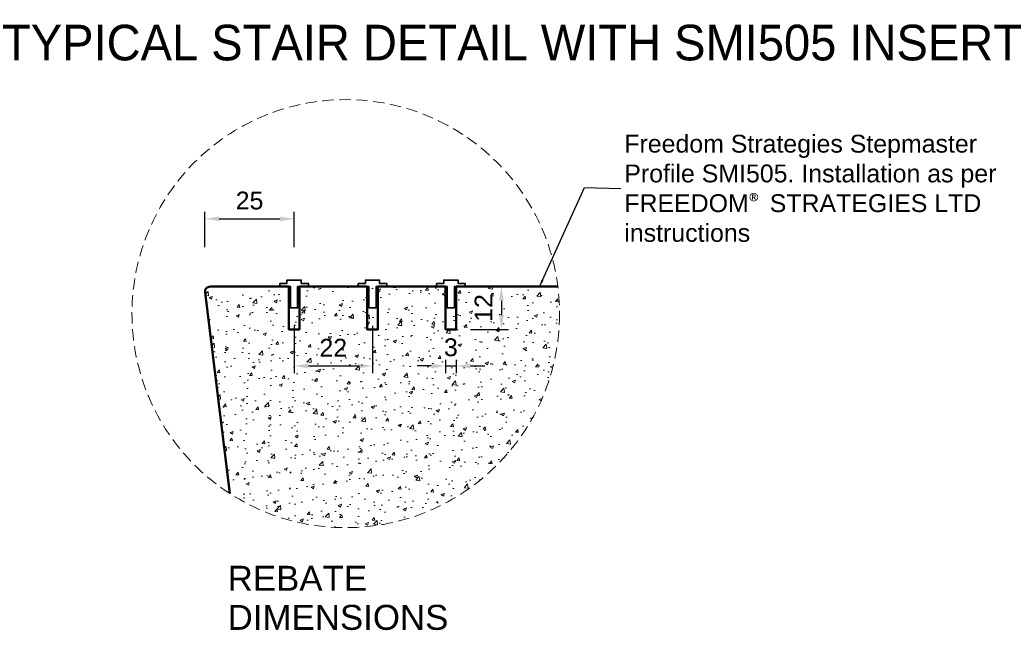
# Model space of a CAD drawing. Header units: millimetres. Extents: x -347 to 646, y -989 to 80.
# Tile 3 of 4: x -52 to 224, y -91 to 80. Entities that reach past the tile are written whole.
import ezdxf

# ---------------------------------------------------------------- set-up
doc = ezdxf.new("R2010")
doc.units = ezdxf.units.MM
doc.linetypes.add('HIDDEN2', pattern=[4.7625, 3.175, -1.5875])
for name, color, linetype, lineweight in [('FS-DETAIL', 3, 'Continuous', 35), ('FS-DETAIL-HATCH', 253, 'Continuous', 13), ('FS-DETAIL-THICK', 2, 'Continuous', 50), ('FS-DETAIL-THIN', 8, 'Continuous', 18), ('FS-DIM', 14, 'Continuous', 15), ('FS-TEXT', 7, 'Continuous', 25)]:
    doc.layers.add(name, color=color, linetype=linetype, lineweight=lineweight)
doc.styles.add('Arial', font='arial.ttf', dxfattribs={"height": 2.5})
doc.dimstyles.new('Diagonal_2.5mm Arial', dxfattribs={"dimtxt": 2.5, "dimasz": 2, "dimexe": 1, "dimexo": 2, "dimgap": 1, "dimtad": 0, "dimdec": 0, "dimzin": 0, "dimdsep": 46, "dimtxsty": 'Arial', "dimcen": 2, "dimdle": 4, "dimclrd": 256, "dimclre": 256, "dimclrt": 50, "dimaunit": 1, "dimadec": 0, "dimazin": 0, "dimtfac": 1, "dimtdec": 0, "dimtix": 1, "dimtmove": 2, "dimatfit": 3, "dimfxl": 1, "dimtvp": 1, "dimtolj": 1, "dimtzin": 0, "dimarcsym": 0})
doc.dimstyles.new('Diagonal_2.5mm Arial$7', dxfattribs={"dimtxt": 2.5, "dimasz": 2, "dimexe": 1, "dimexo": 2, "dimgap": 1, "dimtad": 0, "dimdec": 0, "dimzin": 0, "dimdsep": 46, "dimtxsty": 'Arial', "dimcen": 2, "dimdle": 4, "dimclrd": 1, "dimclre": 256, "dimclrt": 7, "dimaunit": 1, "dimadec": 0, "dimazin": 0, "dimtfac": 1, "dimtdec": 0, "dimtix": 1, "dimtmove": 2, "dimatfit": 3, "dimfxl": 1, "dimtvp": 1, "dimtolj": 1, "dimtzin": 0, "dimarcsym": 0})

# ---------------------------------------------------------------- blocks, each defined once
blk = doc.blocks.new('FS_SMI505')
at = {"layer": 'FS-DETAIL', "color": 0}
blk.add_lwpolyline([(-4, 0.9), (-2, 0.9), (-2, 1.8), (2, 1.8), (2, 0.9), (4, 0.9), (4, 0), (1, 0), (1, -6), (-1, -6), (-1, 0), (-4, 0)], close=True, dxfattribs=at)
blk = doc.blocks.new('*D7')
at = {"layer": 'Defpoints', "color": 0, "transparency": 16777216}
for p in [(25.12, 23.99), (0.11, 12), (25.12, 12)]:
    blk.add_point(p, dxfattribs=at)
at = {"layer": 'FS-DIM', "lineweight": -2, "transparency": 16777216}
for p, q in [((0.11, 16), (0.11, 25.99)), ((25.12, 16), (25.12, 25.99)), ((4.11, 23.99), (21.12, 23.99))]:
    blk.add_line(p, q, dxfattribs=at)
at = {"layer": 'FS-DIM', "transparency": 16777216}
for points in [[(4.11, 24.65), (4.11, 23.32), (0.11, 23.99)], [(21.12, 24.65), (21.12, 23.32), (25.12, 23.99)]]:
    blk.add_solid(points, dxfattribs=at)
at = {"layer": 'FS-DIM', "color": 50, "transparency": 16777216, "insert": (12.62, 29.09), "char_height": 5, "attachment_point": 5, "style": 'Arial'}
blk.add_mtext('\\A1;25', dxfattribs=at)
blk = doc.blocks.new('*D8')
at = {"layer": 'Defpoints', "color": 0, "transparency": 16777216}
for p in [(25.12, -1.97), (47.12, -1.97), (47.12, -17.27)]:
    blk.add_point(p, dxfattribs=at)
at = {"layer": 'FS-DIM', "lineweight": -2, "transparency": 16777216}
for p, q in [((25.12, -5.97), (25.12, -19.27)), ((47.12, -5.97), (47.12, -19.27)), ((29.12, -17.27), (43.12, -17.27))]:
    blk.add_line(p, q, dxfattribs=at)
at = {"layer": 'FS-DIM', "transparency": 16777216}
for points in [[(29.12, -16.6), (29.12, -17.94), (25.12, -17.27)], [(43.12, -16.6), (43.12, -17.94), (47.12, -17.27)]]:
    blk.add_solid(points, dxfattribs=at)
at = {"layer": 'FS-DIM', "color": 50, "transparency": 16777216, "insert": (36.12, -12.16), "char_height": 5, "attachment_point": 5, "style": 'Arial'}
blk.add_mtext('\\A1;22', dxfattribs=at)
blk = doc.blocks.new('*D9')
at = {"layer": 'Defpoints', "color": 0, "transparency": 16777216}
for p in [(70.62, 5), (70.62, -7), (83.29, -7)]:
    blk.add_point(p, dxfattribs=at)
at = {"layer": 'FS-DIM', "lineweight": -2, "transparency": 16777216}
for p, q in [((74.62, 5), (85.29, 5)), ((83.29, 1), (83.29, -3)), ((74.62, -7), (85.29, -7))]:
    blk.add_line(p, q, dxfattribs=at)
at = {"layer": 'FS-DIM', "transparency": 16777216}
for points in [[(82.63, 1), (83.96, 1), (83.29, 5)], [(82.63, -3), (83.96, -3), (83.29, -7)]]:
    blk.add_solid(points, dxfattribs=at)
at = {"layer": 'FS-DIM', "color": 50, "transparency": 16777216, "insert": (78.27, -1), "char_height": 5, "attachment_point": 5, "rotation": 90, "style": 'Arial'}
blk.add_mtext('\\A1;12', dxfattribs=at)
blk = doc.blocks.new('*D10')
at = {"layer": 'Defpoints', "color": 0, "transparency": 16777216}
for p in [(67.62, -11.51), (70.62, -11.67), (70.62, -17.27)]:
    blk.add_point(p, dxfattribs=at)
at = {"layer": 'FS-DIM', "lineweight": -2, "transparency": 16777216}
for p, q in [((67.62, -15.51), (67.62, -19.27)), ((70.62, -15.67), (70.62, -19.27)), ((63.62, -17.27), (59.62, -17.27)), ((67.62, -17.27), (70.62, -17.27)), ((74.62, -17.27), (78.62, -17.27))]:
    blk.add_line(p, q, dxfattribs=at)
at = {"layer": 'FS-DIM', "transparency": 16777216}
for points in [[(63.62, -16.6), (63.62, -17.94), (67.62, -17.27)], [(74.62, -16.6), (74.62, -17.94), (70.62, -17.27)]]:
    blk.add_solid(points, dxfattribs=at)
at = {"layer": 'FS-DIM', "color": 50, "transparency": 16777216, "insert": (69.12, -12.06), "char_height": 5, "attachment_point": 5, "style": 'Arial'}
blk.add_mtext('\\A1;3', dxfattribs=at)

msp = doc.modelspace()

# ---------------------------------------------------------------- hatches: boundary and pattern name
at = {"layer": 'FS-DETAIL-HATCH'}
h = msp.add_hatch(dxfattribs=at)
h.set_pattern_fill('AR-CONC', color=256, scale=0.05)
edge = h.paths.add_edge_path()
edge.add_arc((19.99, -4.32), 79.69, 0.8996, 6.3758)
edge.add_line((99.19, 4.53), (86.12, 4.74))
edge.add_line((86.12, 4.74), (86.12, -3))
edge.add_line((86.12, -3), (84.12, -3))
edge.add_line((84.12, -3), (84.12, 4.78))
edge.add_line((84.12, 4.78), (81.12, 4.83))
edge.add_line((81.12, 4.83), (56.12, 5))
edge.add_line((56.12, 5), (56.12, -3))
edge.add_line((56.12, -3), (54.12, -3))
edge.add_line((54.12, -3), (54.12, 5))
edge.add_line((54.12, 5), (51.12, 5))
edge.add_line((51.12, 5), (26.12, 5))
edge.add_line((26.12, 5), (26.12, -3))
edge.add_line((26.12, -3), (24.12, -3))
edge.add_line((24.12, -3), (24.12, 5))
edge.add_line((24.12, 5), (21.12, 5))
edge.add_line((21.12, 5), (1.62, 5))
edge.add_arc((1.62, 3.5), 1.5, 90, 188.1301)
edge.add_line((0.13, 3.29), (7.08, -53.01))
edge.add_arc((39.62, -2.53), 60.06, 237.1955, 359.4876)

# ---------------------------------------------------------------- linework, layer by layer
at = {"layer": 'FS-DETAIL-THICK', "flags": 128}
msp.add_lwpolyline([(7.08, -53.01), (0.13, 3.29, -0.456412), (1.62, 5), (23.62, 5), (23.62, -7), (26.62, -7), (26.62, 5), (45.62, 5), (45.62, -7), (48.62, -7), (48.62, 5), (67.62, 5), (67.62, -7), (70.62, -7), (70.62, 5), (99.19, 5.04)], format="xyb", dxfattribs=at)
at = {"layer": 'FS-DETAIL-THIN', "linetype": 'HIDDEN2'}
msp.add_circle((39.62, -2.6), 60, dxfattribs=at)

# ---------------------------------------------------------------- block references
at = {"layer": 'FS-DETAIL'}
for p in [(25.12, 5), (47.12, 5), (69.12, 5)]:
    msp.add_blockref('FS_SMI505', p, dxfattribs=at)

# ---------------------------------------------------------------- texts
at = {"layer": 'FS-TEXT', "color": 7, "line_spacing_factor": 0.938532, "style": 'Arial', "bg_fill": 3, "box_fill_scale": 1.25, "bg_fill_transparency": 0}
for s, insert, char_height, width, attachment_point, bg_fill_color in [('TYPICAL STAIR DETAIL WITH SMI505 INSERT', (86.27, 73.33), 10, 307.8521, 5, 0), ('REBATE \\PDIMENSIONS', (6.48, -73.29), 7, 67.3249, 1, 7)]:
    msp.add_mtext(s, dxfattribs=dict(at, insert=insert, char_height=char_height, width=width, attachment_point=attachment_point, bg_fill_color=bg_fill_color))
at = {"layer": 'FS-TEXT', "color": 7, "insert": (117.78, 32.51), "char_height": 5, "width": 114.8527, "attachment_point": 4, "style": 'Arial'}
msp.add_mtext('Freedom Strategies Stepmaster Profile SMI505. Installation as per FREEDOM{\\fCalibri|b0|i0|c0|p34;\\C256;®} STRATEGIES LTD instructions', dxfattribs=at)

# ---------------------------------------------------------------- dimensions: what is measured, and where the dimension line sits
at = {"layer": 'FS-DIM'}
dim = msp.add_linear_dim(base=(25.12, 23.99), p1=(0.11, 12), p2=(25.12, 12), dimstyle='Diagonal_2.5mm Arial', dxfattribs=at)
dim.commit()
dim.dimension.update_dxf_attribs({"geometry": '*D7', "text_midpoint": (12.62, 29.09)})
dim = msp.add_linear_dim(base=(83.29, -7), p1=(70.62, 5), p2=(70.62, -7), angle=90, dimstyle='Diagonal_2.5mm Arial', dxfattribs=at)
dim.commit()
dim.dimension.update_dxf_attribs({"geometry": '*D9', "text_midpoint": (78.27, -1)})
for base, p1, p2, picture, middle in [((47.12, -17.27), (25.12, -1.97), (47.12, -1.97), '*D8', (36.12, -12.16)), ((70.62, -17.27), (67.62, -11.51), (70.62, -11.67), '*D10', (69.12, -12.06))]:
    dim = msp.add_linear_dim(base=base, p1=p1, p2=p2, dimstyle='Diagonal_2.5mm Arial', dxfattribs=at)
    dim.commit()
    dim.dimension.update_dxf_attribs({"geometry": picture, "text_midpoint": middle, "dimtype": 160})

# ---------------------------------------------------------------- leaders
at = {"layer": 'FS-TEXT', "annotation_type": 0, "has_hookline": 1, "hookline_direction": 0, "text_width": 104}
msp.add_leader([(93.99, 4.96), (106.63, 32.76), (116.78, 32.51)], dimstyle='Diagonal_2.5mm Arial$7', override={"dimscale": 0}, dxfattribs=at)

doc.saveas('drawing.dxf')
